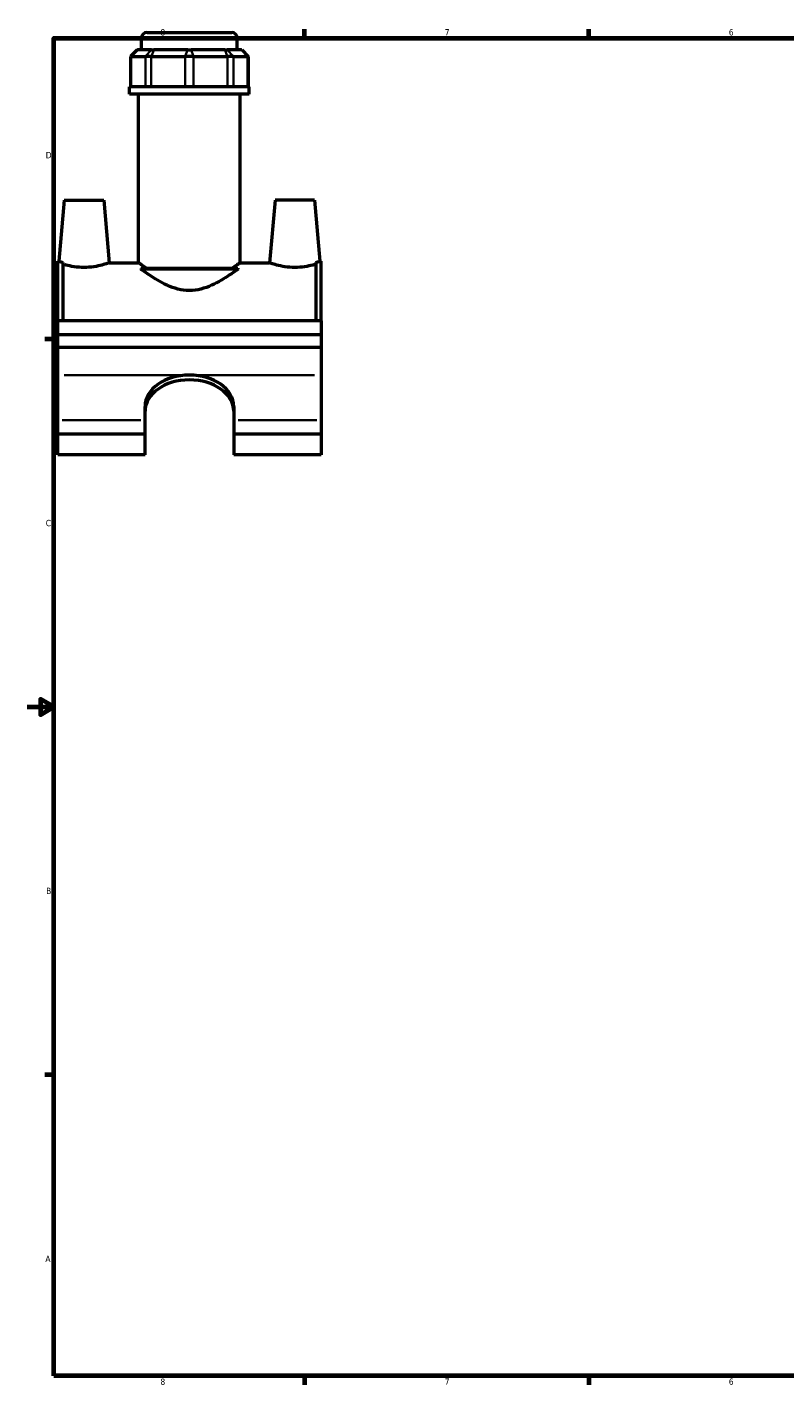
# Model space of a CAD drawing. Header units: inches. Extents: x 0.1 to 45.4, y 0.1 to 44.6.
# Tile 1 of 6: x 0.1 to 11.4, y 0.9 to 21.2. Entities that reach past the tile are written whole.
import ezdxf

# ---------------------------------------------------------------- set-up
doc = ezdxf.new("R2010")
doc.units = ezdxf.units.IN
doc.header["$MEASUREMENT"] = 0
for name, color, linetype, lineweight in [('Border (ANSI)', 7, 'Continuous', 70), ('Visible (ANSI)', 7, 'Continuous', 50), ('Visible Narrow (ANSI)', 7, 'Continuous', 35)]:
    doc.layers.add(name, color=color, linetype=linetype, lineweight=lineweight)
doc.styles.add('Note Text (ANSI)', font='tahoma.ttf')

# ---------------------------------------------------------------- blocks, each defined once
blk = doc.blocks.new('Borders Default Border')
at = {"layer": 'Border (ANSI)'}
for p, q in [((4.25, 21), (4.25, 21.134)), ((8.5, 21), (8.5, 21.134)), ((0.5, 16.5), (0.366, 16.5)), ((0.5, 5.5), (0.366, 5.5)), ((4.25, 1), (4.25, 0.866)), ((8.5, 1), (8.5, 0.866))]:
    blk.add_line(p, q, dxfattribs=at)
at = {"layer": 'Border (ANSI)', "flags": 128}
for points in [[(0.5, 1), (0.5, 21), (33.5, 21), (33.5, 1), (0.5, 1)], [(0.1, 11), (0.5, 11), (0.3, 11.115), (0.3, 10.885), (0.5, 11)]]:
    blk.add_lwpolyline(points, dxfattribs=at)
at = {"layer": 'Border (ANSI)', "color": 5, "true_color": 0x0000ff, "char_height": 0.0945, "attachment_point": 7, "style": 'Note Text (ANSI)'}
for s, insert in [('8', (2.094, 21.038)), ('7', (6.346, 21.04)), ('6', (10.595, 21.038)), ('D', (0.378, 19.203)), ('C', (0.378, 13.701)), ('B', (0.384, 8.203)), ('A', (0.373, 2.703)), ('8', (2.094, 0.863)), ('7', (6.346, 0.866)), ('6', (10.595, 0.864))]:
    blk.add_mtext(s, dxfattribs=dict(at, insert=insert))

msp = doc.modelspace()

# ---------------------------------------------------------------- linework, layer by layer
at = {"layer": 'Visible (ANSI)'}
for p, q in [((1.811, 20.825), (1.811, 21.001)), ((1.894, 21.083), (3.16, 21.083)), ((3.243, 20.825), (3.243, 21.001)), ((1.745, 20.825), (1.645, 20.726)), ((1.658, 20.726), (1.645, 20.726)), ((1.645, 20.726), (1.645, 20.272)), ((1.658, 20.726), (1.868, 20.726)), ((1.745, 20.825), (1.75, 20.825)), ((1.96, 20.825), (1.75, 20.825)), ((1.957, 20.726), (1.868, 20.726)), ((1.957, 20.726), (2.463, 20.726)), ((1.96, 20.825), (1.995, 20.825)), ((2.501, 20.825), (1.995, 20.825)), ((2.59, 20.726), (2.463, 20.726)), ((2.501, 20.825), (2.552, 20.825)), ((3.058, 20.825), (2.552, 20.825)), ((2.59, 20.726), (3.096, 20.726)), ((3.058, 20.825), (3.094, 20.825)), ((3.304, 20.825), (3.094, 20.825)), ((3.186, 20.726), (3.096, 20.726)), ((3.186, 20.726), (3.396, 20.726)), ((3.304, 20.825), (3.309, 20.825)), ((3.309, 20.825), (3.408, 20.726)), ((3.408, 20.726), (3.396, 20.726)), ((3.408, 20.726), (3.408, 20.272)), ((3.422, 20.272), (1.632, 20.272)), ((1.632, 20.161), (1.632, 20.272)), ((3.422, 20.161), (1.632, 20.161)), ((1.766, 17.642), (1.766, 20.161)), ((3.288, 17.642), (3.288, 20.161)), ((3.422, 20.161), (3.422, 20.272)), ((0.656, 18.575), (0.576, 17.664)), ((0.656, 18.575), (1.246, 18.575)), ((1.246, 18.575), (1.328, 17.642)), ((3.808, 18.575), (3.726, 17.642)), ((4.398, 18.575), (3.808, 18.575)), ((4.398, 18.575), (4.478, 17.664)), ((0.557, 16.772), (0.557, 17.664)), ((0.576, 17.664), (0.557, 17.664)), ((4.497, 17.664), (4.478, 17.664)), ((4.497, 16.772), (4.497, 17.664)), ((0.636, 17.644), (0.636, 16.772)), ((1.328, 17.642), (1.766, 17.642)), ((1.802, 17.56), (3.252, 17.56)), ((3.249, 17.544), (1.805, 17.544)), ((3.288, 17.642), (3.726, 17.642)), ((4.418, 17.644), (4.418, 16.772)), ((4.497, 16.772), (0.557, 16.772)), ((0.557, 16.567), (0.557, 16.772)), ((4.497, 16.772), (4.497, 16.567)), ((0.557, 16.567), (4.497, 16.567)), ((0.557, 16.373), (0.557, 16.567)), ((2.717, 16.563), (2.337, 16.563)), ((4.497, 16.567), (4.497, 16.373)), ((4.497, 16.373), (0.557, 16.373)), ((0.557, 15.963), (0.557, 16.373)), ((4.497, 16.373), (4.497, 15.963)), ((0.557, 15.289), (0.557, 15.963)), ((4.497, 15.963), (4.497, 15.289)), ((1.864, 15.289), (1.864, 15.494)), ((3.19, 15.494), (3.19, 15.289)), ((0.557, 15.08), (0.557, 15.289)), ((1.864, 15.08), (1.864, 15.289)), ((3.19, 15.289), (3.19, 15.08)), ((4.497, 15.289), (4.497, 15.08)), ((1.864, 15.08), (0.557, 15.08)), ((0.557, 14.768), (0.557, 15.08)), ((1.864, 14.768), (1.864, 15.08)), ((3.19, 15.08), (3.19, 14.768)), ((4.497, 15.08), (3.19, 15.08)), ((4.497, 15.08), (4.497, 14.768)), ((1.864, 14.768), (0.557, 14.768)), ((4.497, 14.768), (3.19, 14.768))]:
    msp.add_line(p, q, dxfattribs=at)
for centre, start, end in [((1.894, 21.001), 90, 180), ((3.16, 21.001), 0, 90)]:
    msp.add_arc(centre, 0.0829, start, end, dxfattribs=at)
for centre, major_axis, start_param, end_param in [((2.527, 15.494), (-0.663, 0), 4.712389, 6.283185), ((2.527, 15.422), (-0.663, 0), 4.712389, 6.283185), ((2.527, 15.494), (0.663, 0), 0, 1.570796), ((2.527, 15.422), (0.663, 0), 0, 1.570796)]:
    msp.add_ellipse(centre, major_axis=major_axis, ratio=0.707107, start_param=start_param, end_param=end_param, dxfattribs=at)
for points, knots in [([(0.576, 17.664), (0.576, 17.664), (0.585, 17.66), (0.613, 17.651), (0.623, 17.648), (0.636, 17.644)], [4.3794475, 4.3794475, 4.3794475, 4.3794475, 4.7435764, 4.7435764, 4.9102275, 4.9102275, 4.9102275, 4.9102275]), ([(4.418, 17.644), (4.43, 17.648), (4.441, 17.651), (4.468, 17.66), (4.478, 17.664), (4.478, 17.664)], [3.8486675, 3.8486675, 3.8486675, 3.8486675, 4.0153186, 4.0153186, 4.3794475, 4.3794475, 4.3794475, 4.3794475]), ([(1.328, 17.642), (1.328, 17.642), (1.318, 17.639), (1.28, 17.626), (1.252, 17.617), (1.185, 17.599), (1.143, 17.589), (1.05, 17.576), (0.999, 17.572), (0.903, 17.572), (0.851, 17.576), (0.758, 17.589), (0.716, 17.599), (0.666, 17.612), (0.65, 17.617), (0.636, 17.621)], [1.468223, 1.468223, 1.468223, 1.468223, 1.834413, 1.834413, 2.200603, 2.200603, 2.568524, 2.568524, 2.936445, 2.936445, 3.304366, 3.304366, 3.672287, 3.672287, 3.863644, 3.863644, 3.863644, 3.863644]), ([(1.887, 17.56), (1.864, 17.575), (1.843, 17.589), (1.806, 17.614), (1.791, 17.624), (1.771, 17.639), (1.766, 17.642), (1.766, 17.642)], [1.967726, 1.967726, 1.967726, 1.967726, 2.29604, 2.29604, 2.674875, 2.674875, 3.05371, 3.05371, 3.05371, 3.05371]), ([(3.249, 17.544), (3.242, 17.539), (3.236, 17.534), (3.198, 17.507), (3.164, 17.483), (3.091, 17.434), (3.05, 17.407), (2.959, 17.354), (2.911, 17.328), (2.808, 17.282), (2.754, 17.262), (2.642, 17.234), (2.585, 17.226), (2.527, 17.226), (2.469, 17.226), (2.411, 17.234), (2.3, 17.262), (2.246, 17.282), (2.143, 17.328), (2.094, 17.354), (2.004, 17.407), (1.963, 17.434), (1.89, 17.483), (1.855, 17.507), (1.818, 17.534), (1.811, 17.539), (1.805, 17.544)], [-2.285724, -2.285724, -2.285724, -2.285724, -2.192415, -2.192415, -1.764011, -1.764011, -1.323008, -1.323008, -0.882005, -0.882005, -0.441003, -0.441003, 0, 0, 0, 0.441003, 0.441003, 0.882005, 0.882005, 1.323008, 1.323008, 1.764011, 1.764011, 2.192415, 2.192415, 2.285724, 2.285724, 2.285724, 2.285724]), ([(3.288, 17.642), (3.288, 17.642), (3.283, 17.639), (3.262, 17.624), (3.247, 17.614), (3.21, 17.589), (3.19, 17.575), (3.167, 17.56)], [9.161129, 9.161129, 9.161129, 9.161129, 9.539964, 9.539964, 9.918798, 9.918798, 10.247112, 10.247112, 10.247112, 10.247112]), ([(4.418, 17.621), (4.404, 17.617), (4.388, 17.612), (4.337, 17.599), (4.295, 17.589), (4.202, 17.576), (4.151, 17.572), (4.103, 17.572), (4.055, 17.572), (4.003, 17.576), (3.91, 17.589), (3.868, 17.599), (3.802, 17.617), (3.774, 17.626), (3.735, 17.639), (3.726, 17.642), (3.726, 17.642)], [4.945691, 4.945691, 4.945691, 4.945691, 5.137048, 5.137048, 5.504969, 5.504969, 5.87289, 5.87289, 5.87289, 6.240811, 6.240811, 6.608732, 6.608732, 6.974923, 6.974923, 7.341113, 7.341113, 7.341113, 7.341113]), ([(2.337, 16.567), (2.337, 16.566), (2.337, 16.565), (2.337, 16.564), (2.337, 16.563), (2.337, 16.563)], [7.59708594, 7.59708594, 7.59708594, 7.59708594, 7.60210043, 7.60210043, 7.60711492, 7.60711492, 7.60711492, 7.60711492]), ([(2.717, 16.563), (2.717, 16.563), (2.717, 16.564), (2.717, 16.565), (2.717, 16.566), (2.717, 16.567)], [-7.60711492, -7.60711492, -7.60711492, -7.60711492, -7.60210043, -7.60210043, -7.59708594, -7.59708594, -7.59708594, -7.59708594])]:
    msp.add_open_spline(points, degree=3, knots=knots, dxfattribs=at)
for points in [[(1.805, 17.544), (1.804, 17.55), (1.803, 17.555), (1.802, 17.56)], [(3.252, 17.56), (3.251, 17.555), (3.25, 17.55), (3.249, 17.544)]]:
    msp.add_open_spline(points, degree=3, dxfattribs=at)
at = {"layer": 'Visible Narrow (ANSI)'}
for p, q in [((3.234, 21.001), (1.82, 21.001)), ((1.745, 20.82), (1.663, 20.731)), ((1.872, 20.731), (1.955, 20.82)), ((1.994, 20.82), (1.959, 20.731)), ((2.5, 20.82), (2.465, 20.731)), ((2.554, 20.82), (2.588, 20.731)), ((3.06, 20.82), (3.094, 20.731)), ((3.099, 20.82), (3.181, 20.731)), ((3.308, 20.82), (3.391, 20.731)), ((1.658, 20.294), (1.658, 20.703)), ((1.868, 20.703), (1.868, 20.294)), ((1.957, 20.294), (1.957, 20.703)), ((2.463, 20.703), (2.463, 20.294)), ((2.59, 20.294), (2.59, 20.703)), ((3.096, 20.703), (3.096, 20.294)), ((3.186, 20.294), (3.186, 20.703)), ((3.396, 20.703), (3.396, 20.294)), ((2.428, 15.963), (0.655, 15.963)), ((4.398, 15.963), (2.625, 15.963)), ((1.798, 15.289), (0.622, 15.289)), ((4.431, 15.289), (3.255, 15.289))]:
    msp.add_line(p, q, dxfattribs=at)

# ---------------------------------------------------------------- block references
msp.add_blockref('Borders Default Border', (0, 0))

doc.saveas('drawing.dxf')
